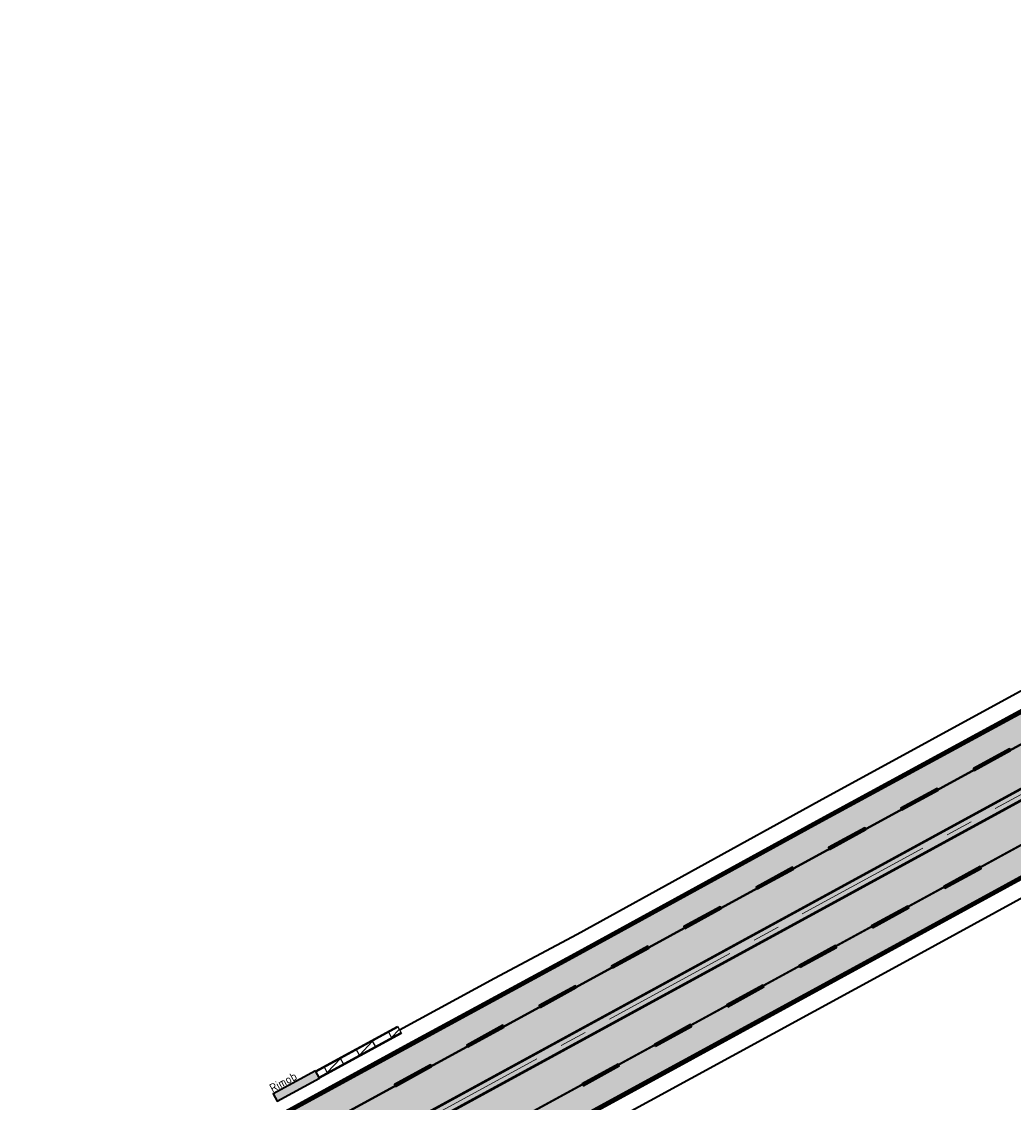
# Model space of a CAD drawing. Header units: metres. Extents: x 182509 to 183878, y 386461 to 386776.
# Tile 2 of 8: x 182542 to 182614, y 386570 to 386649. Entities that reach past the tile are written whole.
import ezdxf

# ---------------------------------------------------------------- set-up
doc = ezdxf.new("R2010")
doc.units = ezdxf.units.M
doc.linetypes.add('AM-AS-SO', pattern=[16, 10, -2, 2, -2])
for name, color, linetype, lineweight in [('N-WE-AM-AS-G', 1, 'AM-AS-SO', 18), ('N-WE-AM-DETAIL2-GD', 7, 'Continuous', 35), ('N-WE-BV-GELEIDECONSTRUCTIE-S', 210, 'Continuous', 25), ('N-WE-IE-TERREINAFSCHEIDING_KUNSTMATIG_HEKWERK-G', 7, 'IE-TERREINAFSCHEIDING_KUNSTMATIG-SO', 35), ('N-WE-VH-GESLOTENVERHARDING_ASFALT-A-2501', 252, 'Continuous', 18), ('N-WE-VH-KANTVERHARDING GOOT ASFALT', 6, 'Continuous', 35), ('N-WE-VH-KANTVERHARDING-G', 5, 'Continuous', 35), ('N-WE-VH-T25', 7, 'Continuous', 25), ('N-WE-VW-MARKERING-G', 7, 'Continuous', 35)]:
    doc.layers.add(name, color=color, linetype=linetype, lineweight=lineweight)
doc.styles.add('NLCS-ISO-M250-T25', font='NLCS-ISO.ttf', dxfattribs={"height": 0.625})
doc.linetypes.add('IE-TERREINAFSCHEIDING_KUNSTMATIG-SO', pattern='A,4,[82,NLCS.SHX,S=0.75,R=90,X=0,Y=0],4,-2', length=10)

# ---------------------------------------------------------------- blocks, each defined once
blk = doc.blocks.new('SVW-MARKERING_STREEP_33_015')
h = blk.add_hatch(color=256)
h.dxf.hatch_style = 1
h.paths.add_polyline_path([(3, 0.075), (0, 0.075), (0, -0.075), (3, -0.075)])
at = {"flags": 128}
blk.add_lwpolyline([(0, -0.075), (3, -0.075), (3, 0.075), (0, 0.075)], close=True, dxfattribs=at)
blk = doc.blocks.new('*U4')
at = {"layer": 'N-WE-VW-MARKERING-G'}
blk.add_blockref('SVW-MARKERING_STREEP_33_015', (0, 0), dxfattribs=at)
blk = doc.blocks.new('*U5')
at = {"layer": 'N-WE-VW-MARKERING-G', "color": 0, "linetype": 'ByBlock', "lineweight": -2, "transparency": 16777216, "rotation": 28.62181710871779}
for p in [(182611.049, 386594.69), (182605.783, 386591.815), (182600.516, 386588.941), (182595.249, 386586.067), (182589.982, 386583.193), (182584.715, 386580.319), (182579.449, 386577.445), (182574.182, 386574.57), (182568.915, 386571.696)]:
    blk.add_blockref('*U4', p, dxfattribs=at)
blk = doc.blocks.new('*U2')
at = {"layer": 'N-WE-VW-MARKERING-G'}
blk.add_blockref('SVW-MARKERING_STREEP_33_015', (0, 0), dxfattribs=at)
blk = doc.blocks.new('*U3')
at = {"layer": 'N-WE-VW-MARKERING-G', "color": 0, "linetype": 'ByBlock', "lineweight": -2, "transparency": 16777216, "rotation": 28.62181710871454}
for p in [(182608.907, 386586.115), (182603.64, 386583.241), (182598.373, 386580.367), (182593.106, 386577.493), (182587.84, 386574.619), (182582.573, 386571.745)]:
    blk.add_blockref('*U2', p, dxfattribs=at)
blk = doc.blocks.new('SBV-GELEIDECONSTRUCTIE_GELEIDERAIL_BAZ_13360-MM')
for p, q in [((-3356, 400), (3433, 400)), ((-3356, 320), (3433, 320)), ((-2667, -120), (-2667, 320)), ((-2667, -120), (-1333, 320)), ((-1333, -120), (-1333, 320)), ((0, -120), (0, 320)), ((0, -120), (1333, 320)), ((1333, -120), (1333, 320)), ((2667, -120), (2667, 320)), ((2667, -120), (3433, 133)), ((-3356, -120), (3433, -120)), ((-3356, -200), (3433, -200))]:
    blk.add_line(p, q)

msp = doc.modelspace()

# ---------------------------------------------------------------- hatches: boundary and pattern name
at = {"layer": 'N-WE-BV-GELEIDECONSTRUCTIE-S'}
h = msp.add_hatch(color=2, dxfattribs=at)
h.dxf.hatch_style = 1
h.paths.add_polyline_path([(182563.1389, 386572.756), (182560.0657, 386571.081), (182560.3529, 386570.5541), (182563.426, 386572.2291)])
at = {"layer": 'N-WE-VH-GESLOTENVERHARDING_ASFALT-A-2501'}
h = msp.add_hatch(color=256, dxfattribs=at)
h.dxf.hatch_style = 1
h.paths.add_polyline_path([(182703.7919, 386647.5954), (182697.1285, 386643.9494), (182696.6266, 386643.6738), (182696.715, 386643.477), (182696.113, 386643.163), (182696.013, 386643.342), (182695.002, 386642.797), (182695.079, 386642.613), (182694.54, 386642.291), (182694.427, 386642.458), (182692.8854, 386641.62), (182692.8826, 386641.6184), (182672.7265, 386630.5418), (182653.3482, 386620.0537), (182635.8151, 386610.4592), (182619.7145, 386601.6418), (182617.7369, 386600.5685), (182599.7145, 386590.7788), (182582.1006, 386581.1319), (182569.7064, 386574.3928), (182560.4836, 386569.3542), (182560.566, 386569.18), (182541.746, 386558.8489), (182546.5536, 386550.0775), (182565.403, 386560.348), (182565.4813, 386560.2055), (182586.8157, 386571.8272), (182604.7131, 386581.5999), (182630.9772, 386595.9226), (182640.4073, 386601.2104), (182657.2412, 386610.2676), (182683.5085, 386624.6315), (182696.2892, 386631.6099), (182696.6376, 386631.7998), (182699.016, 386633.0242), (182699.7767, 386633.4157), (182701.3884, 386634.291), (182701.2971, 386634.4954), (182701.9016, 386634.8345), (182702.0154, 386634.6316), (182703.0267, 386635.1808), (182702.912, 386635.4013), (182703.468, 386635.7132), (182703.5966, 386635.4904), (182714.455, 386641.45), (182724.017, 386646.6472), (182735.9476, 386653.1866), (182750.3114, 386661.1136), (182765.8626, 386669.6217), (182782.6436, 386678.8582), (182800.4919, 386688.4874), (182822.4802, 386700.539), (182843.0066, 386711.7272), (182861.3452, 386721.7037), (182861.2501, 386721.8756), (182880.1331, 386732.265), (182875.3653, 386740.9896), (182856.46, 386730.682), (182856.37, 386730.818), (182838.812, 386721.243), (182820.88, 386711.4656), (182799.43, 386699.762), (182777.868, 386688.017), (182734.7198, 386664.4932), (182710.5324, 386651.2835)])

# ---------------------------------------------------------------- linework, layer by layer
at = {"layer": 'defpoints'}
for points in [[(182542.581, 386557.3255), (182701.805, 386644.216, 0.000147), (182706.9642, 386647.0334), (182876.1771, 386739.504)], [(182542.617, 386557.2598), (182701.8409, 386644.1501, 0.000147), (182707.0002, 386646.9676), (182876.2131, 386739.4382)], [(182543.9388, 386554.8482), (182703.1583, 386641.7362, 0.000147), (182708.3189, 386644.5544), (182877.5318, 386737.025)], [(182544.3473, 386554.1029), (182703.5654, 386640.9901, 0.000147), (182708.7265, 386643.8085), (182877.9395, 386736.2792)], [(182545.6691, 386551.6913), (182704.8828, 386638.5761, 0.000147), (182710.0452, 386641.3953), (182879.2582, 386733.866)], [(182545.7051, 386551.6255), (182704.9187, 386638.5103, 0.000147), (182710.0812, 386641.3295), (182879.2942, 386733.8002)]]:
    msp.add_lwpolyline(points, format="xyb", dxfattribs=at)
at = {"layer": 'N-WE-AM-AS-G'}
msp.add_lwpolyline([(182542.3874, 386553.5175), (182703.3619, 386641.3631, 0.000147), (182708.5227, 386644.1814), (182881.2358, 386738.5649)], format="xyb", dxfattribs=at)
at = {"layer": 'N-WE-AM-DETAIL2-GD', "elevation": 25.013, "flags": 128}
msp.add_lwpolyline([(182563.1389, 386572.756), (182560.0657, 386571.081), (182560.3529, 386570.5541), (182563.426, 386572.2291)], close=True, dxfattribs=at)
at = {"layer": 'N-WE-BV-GELEIDECONSTRUCTIE-S'}
msp.add_line((182569.1005, 386576.0052, 25.013), (182569.3876, 386575.4784, 25.013), dxfattribs=at)
at = {"layer": 'N-WE-IE-TERREINAFSCHEIDING_KUNSTMATIG_HEKWERK-G'}
for points, elevation in [([(182569.244, 386575.7418), (182576.1581, 386579.5102), (182582.1903, 386582.6977), (182599.7999, 386592.4055), (182615.9722, 386601.2337), (182626.0912, 386606.7357), (182641.849, 386615.3506), (182653.2362, 386621.5733), (182667.368, 386629.3006), (182696.1102, 386644.9876)], 25.013), ([(182575.9729, 386564.315), (182587.4908, 386570.5893), (182605.3889, 386580.3623), (182621.1348, 386588.9653), (182631.6595, 386594.6887), (182641.0862, 386599.9745), (182657.9134, 386609.0281), (182669.3029, 386615.2354), (182684.185, 386623.3944), (182696.9649, 386630.3723), (182705.1966, 386634.8602)], 24.965)]:
    msp.add_lwpolyline(points, dxfattribs=dict(at, elevation=elevation))
at = {"layer": 'N-WE-VH-KANTVERHARDING GOOT ASFALT', "const_width": 0.18, "elevation": 24.995}
msp.add_lwpolyline([(182560.4343, 386569.4412), (182569.6586, 386574.4806), (182582.0527, 386581.2197), (182599.6667, 386590.8666), (182617.6892, 386600.6564), (182619.6666, 386601.7296), (182635.7671, 386610.5469), (182653.3004, 386620.1415), (182672.6786, 386630.6296), (182692.8345, 386641.7061), (182697.0804, 386644.037), (182717.5619, 386655.2438), (182721.3495, 386657.3151), (182725.0461, 386659.3569), (182740.1087, 386667.5317), (182755.3579, 386675.9017), (182770.2818, 386684.0207), (182786.3827, 386692.8507), (182803.4052, 386702.0934), (182809.8378, 386705.5887), (182826.9408, 386714.9817), (182844.9633, 386724.7644), (182856.3071, 386730.9378)], dxfattribs=at)
at = {"layer": 'N-WE-VH-KANTVERHARDING GOOT ASFALT', "const_width": 0.18}
msp.add_lwpolyline([(182565.5286, 386560.1174), (182586.8636, 386571.7394), (182604.7611, 386581.5121), (182631.0256, 386595.8351), (182640.4555, 386601.1227), (182657.2889, 386610.1797), (182683.5564, 386624.5438), (182696.3371, 386631.5221), (182696.6844, 386631.7115), (182699.8234, 386633.3273), (182704.565, 386635.9025), (182724.8225, 386646.9735), (182729.1564, 386649.4084), (182732.7324, 386651.298), (182750.3595, 386661.0259), (182765.9107, 386669.534), (182782.6914, 386678.7704), (182800.5397, 386688.3996), (182822.5281, 386700.4512), (182843.0544, 386711.6394), (182861.3996, 386721.6195)], dxfattribs=at)
at = {"layer": 'N-WE-VH-KANTVERHARDING-G'}
for points in [[(182560.4823, 386569.3535), (182569.7064, 386574.3928), (182582.1006, 386581.1319), (182599.7145, 386590.7788), (182617.7369, 386600.5685), (182619.7145, 386601.6418), (182635.8151, 386610.4592), (182653.3482, 386620.0537), (182672.7265, 386630.5418), (182692.8826, 386641.6184), (182697.1285, 386643.9494), (182717.6099, 386655.1561), (182721.3977, 386657.2275), (182725.0941, 386659.2691), (182740.1566, 386667.4439), (182755.4058, 386675.814), (182770.3297, 386683.933), (182786.4306, 386692.7629), (182803.4529, 386702.0055), (182809.8858, 386705.501), (182826.9887, 386714.8939), (182845.011, 386724.6766), (182856.3551, 386730.85)], [(182565.4808, 386560.2052), (182586.8157, 386571.8272), (182604.7131, 386581.5999), (182630.9772, 386595.9226), (182640.4073, 386601.2104), (182657.2412, 386610.2676), (182683.5085, 386624.6315), (182696.2892, 386631.6099), (182696.6376, 386631.7998), (182699.7767, 386633.4157), (182704.5172, 386635.9903), (182724.774, 386647.0609), (182729.1086, 386649.4963), (182732.6849, 386651.386), (182750.3114, 386661.1136), (182765.8626, 386669.6217), (182782.6436, 386678.8582), (182800.4919, 386688.4874), (182822.4802, 386700.539), (182843.0066, 386711.7272), (182861.3517, 386721.7073)]]:
    msp.add_lwpolyline(points, dxfattribs=at)
for points, elevation in [([(182560.3864, 386569.529), (182569.6107, 386574.5684), (182582.0048, 386581.3074), (182599.6188, 386590.9544), (182617.6415, 386600.7443), (182619.6187, 386601.8174), (182635.7191, 386610.6346), (182653.2526, 386620.2293), (182672.6308, 386630.7174), (182692.7863, 386641.7937), (182697.0322, 386644.1247)], 24.995), ([(182565.4808, 386560.2052), (182586.8157, 386571.8272), (182604.7131, 386581.5999), (182630.9772, 386595.9226), (182640.4073, 386601.2104), (182657.2412, 386610.2676), (182683.5085, 386624.6315), (182696.2892, 386631.6099), (182696.6376, 386631.7998), (182699.7767, 386633.4157), (182701.3884, 386634.291), (182701.2971, 386634.4954), (182701.9016, 386634.8345), (182702.0154, 386634.6316), (182703.0267, 386635.1808), (182702.912, 386635.4013), (182703.468, 386635.7133), (182703.5966, 386635.4904), (182704.5173, 386635.9904), (182704.5174, 386635.9904)], 24.965), ([(182565.5764, 386560.0296), (182586.9115, 386571.6516), (182604.809, 386581.4243), (182631.074, 386595.7476), (182640.5036, 386601.0351), (182657.3366, 386610.0918), (182683.6044, 386624.456), (182696.385, 386631.4344), (182696.7312, 386631.6231), (182699.8702, 386633.2389), (182704.6127, 386635.8146)], 24.965)]:
    msp.add_lwpolyline(points, dxfattribs=dict(at, elevation=elevation))
at = {"layer": 'N-WE-VW-MARKERING-G', "const_width": 0.15}
for points in [[(182543.9748, 386554.7825), (182703.1942, 386641.6704, 0.000147), (182708.3549, 386644.4886), (182877.5678, 386736.9592)], [(182544.3113, 386554.1686), (182703.5295, 386641.0559, 0.000147), (182708.6905, 386643.8743), (182877.9035, 386736.345)]]:
    msp.add_lwpolyline(points, format="xyb", dxfattribs=at)

# ---------------------------------------------------------------- block references
at = {"layer": 'N-WE-BV-GELEIDECONSTRUCTIE-S', "xscale": 0.001, "yscale": 0.001, "zscale": 0.001, "rotation": 28.59185525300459}
msp.add_blockref('SBV-GELEIDECONSTRUCTIE_GELEIDERAIL_BAZ_13360-MM', (182566.2775, 386574.011, 25.013), dxfattribs=at)
at = {"layer": 'N-WE-VW-MARKERING-G'}
for name in ['*U5', '*U3']:
    msp.add_blockref(name, (0, 0), dxfattribs=at)

# ---------------------------------------------------------------- texts
at = {"layer": 'N-WE-VH-T25', "style": 'NLCS-ISO-M250-T25'}
msp.add_text('Rimob', height=0.625, rotation=28.621817, dxfattribs=at).set_placement((182560.0085, 386571.1666))

doc.saveas('drawing.dxf')
